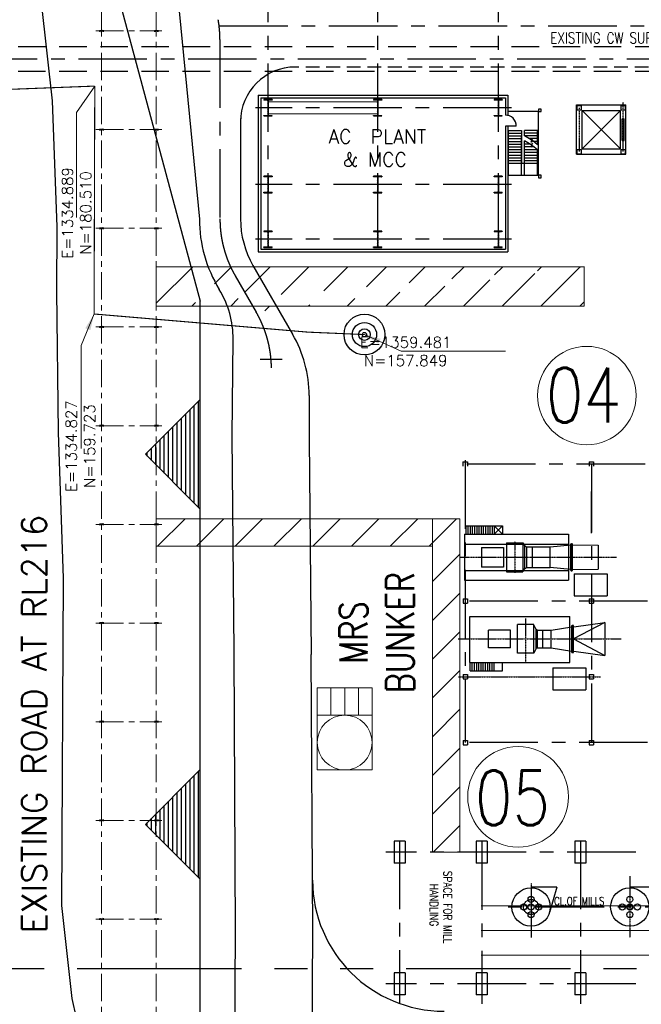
# Model space of a CAD drawing. Header units: inches. Extents: x -4968858 to -265257, y -220693 to 1871410.
# Tile 90 of 225: x -1978399 to -1921718, y 1041607 to 1131409. Entities that reach past the tile are written whole.
import ezdxf
from ezdxf.enums import TextEntityAlignment as Align

# ---------------------------------------------------------------- set-up
doc = ezdxf.new("R2010")
doc.units = ezdxf.units.IN
doc.header["$MEASUREMENT"] = 0
for name, pattern in [('CENTER', [2, 1.25, -0.25, 0.25, -0.25]), ('CONTINOUS', [0]), ('DASHDOT', [1, 0.5, -0.25, 0, -0.25]), ('HIDDEN', [0.375, 0.25, -0.125]), ('PHANTOM', [2.5, 1.25, -0.25, 0.25, -0.25, 0.25, -0.25])]:
    doc.linetypes.add(name, pattern=pattern)
for name, color, linetype, lineweight in [('01_Dimension', 12, 'Continuous', 13), ('01_Pipe Support', 31, 'Continuous', 13), ('2cen', 1, 'CENTER', 18), ('CEN', 120, 'CENTER', 13), ('COLUMN', 5, 'Continuous', 25), ('New pipe', 11, 'Continuous', 50), ('P', 250, 'Continuous', 100)]:
    doc.layers.add(name, color=color, linetype=linetype, lineweight=lineweight)
for name, color, linetype in [('COL', 2, 'CENTER'), ('DCEN', 3, 'CENTER'), ('DIM', 2, 'Continuous'), ('dmm', 2, 'Continuous'), ('Existing Units', 253, 'Continuous'), ('garden', 84, 'Continuous'), ('GRID', 8, 'Continuous'), ('grid-20m', 53, 'Continuous'), ('HATCH', 9, 'Continuous'), ('obk', 7, 'Continuous'), ('PIPE RACK', 150, 'Continuous'), ('PR cols', 7, 'Continuous'), ('SLOPE', 20, 'Continuous'), ('STR', 2, 'Continuous'), ('TXT', 7, 'Continuous'), ('WALL', 6, 'Continuous')]:
    doc.layers.add(name, color=color, linetype=linetype)
doc.styles.add('ROMAND', font='romans.shx', dxfattribs={"height": 250})
doc.styles.add('ROMANS', font='romans.shx', dxfattribs={"width": 0.8})
doc.styles.add('RS', font='romans.shx')
doc.styles.add('S2', font='ROMANS')
doc.styles.add('S3', font='romans.shx', dxfattribs={"width": 0.8})
doc.styles.get("Standard").update_dxf_attribs({"font": 'romans.shx', "height": 1000})
doc.dimstyles.get("Standard").update_dxf_attribs({"dimtxt": 0.18, "dimasz": 0.18, "dimexe": 0.18, "dimexo": 0.0625, "dimgap": 0.09, "dimtad": 0, "dimtih": 1, "dimtoh": 1, "dimdec": 4, "dimzin": 0, "dimdsep": 46, "dimtxsty": 'Standard', "dimcen": 0.09, "dimadec": 0, "dimazin": 0, "dimtfac": 1, "dimtdec": 4, "dimtofl": 0, "dimtmove": 0, "dimatfit": 3, "dimfxl": 0, "dimtolj": 1, "dimtzin": 0, "dimarcsym": 0})
pattern_1 = [(45, (-3306442, 944843.6), (-1767.767, 1767.767), [])]

# ---------------------------------------------------------------- blocks, each defined once
blk = doc.blocks.new('A$C6EF26DB7')
at = {"layer": 'garden', "color": 1, "linetype": 'CONTINOUS', "lineweight": 15}
for p, q in [((-46.5, 168.6), (-46.5, 171.1)), ((-46.5, 171.1), (-41.5, 171.1)), ((-45.25, 169.85), (-45.25, 171.1)), ((-44, 171.1), (-44, 168.6)), ((-42.75, 169.85), (-42.75, 171.1)), ((-41.5, 171.1), (-41.5, 168.6)), ((-45.25, 169.85), (-45.25, 168.6)), ((-42.75, 169.85), (-42.75, 168.6)), ((-46.5, 168.6), (-46.5, 163.6)), ((-41.5, 168.6), (-46.5, 168.6)), ((-41.5, 163.6), (-41.5, 168.6)), ((-41.5, 168.6), (-41.5, 163.6)), ((-46.5, 163.6), (-41.5, 163.6))]:
    blk.add_line(p, q, dxfattribs=at)
blk.add_circle((-44, 166.1), 2.5, dxfattribs=at)
at = {"color": 1, "linetype": 'CONTINOUS', "lineweight": 15, "insert": (-44.484, 176.14), "char_height": 2.56, "width": 15.35604, "attachment_point": 2, "rotation": 90, "style": 'ROMANS'}
blk.add_mtext('MRS BUNKER', dxfattribs=at)
blk = doc.blocks.new('A$C1C927E47')
at = {"layer": 'COL', "linetype": 'CONTINOUS'}
h = blk.add_hatch(dxfattribs=at)
h.set_pattern_fill('ANSI31', color=1, scale=100, style=0)
h.paths.add_polyline_path([(375, 750), (0, 750), (0, 700), (375, 700)])
h.paths.add_polyline_path([(0, 750), (-375, 750), (-375, 700), (0, 700)])
h.paths.add_polyline_path([(16, 0), (0, 0), (0, -700), (16, -700)])
h.paths.add_polyline_path([(16, 700), (0, 700), (0, 0), (16, 0)])
h.paths.add_polyline_path([(0, 700), (-16, 700), (-16, 0), (0, 0)])
h.paths.add_polyline_path([(0, 0), (-16, 0), (-16, -700), (0, -700)])
h.paths.add_polyline_path([(0, -700), (-375, -700), (-375, -750), (0, -750)])
h.paths.add_polyline_path([(375, -700), (0, -700), (0, -750), (375, -750)])
at = {"layer": 'COL', "color": 1, "linetype": 'CONTINOUS'}
for p, q in [((375, 750), (-375, 750)), ((375, 700), (-375, 700)), ((16, -700), (16, 700)), ((375, 750), (375, 700)), ((-375, -700), (375, -700)), ((-375, -750), (-375, -700)), ((-375, -750), (375, -750)), ((375, -750), (375, -700))]:
    blk.add_line(p, q, dxfattribs=at)
at = {"layer": 'COL', "color": 1}
for p, q in [((-375, 750), (-375, 700)), ((-16, -700), (-16, 700))]:
    blk.add_line(p, q, dxfattribs=at)
at = {"layer": 'COL', "ltscale": 250}
for p, q in [((44, 0), (-44, 0)), ((0, -782), (0, 782))]:
    blk.add_line(p, q, dxfattribs=at)
blk = doc.blocks.new('TG')
at = {"layer": 'GRID', "linetype": 'CENTER', "ltscale": 5000}
for p, q in [((613070, 137491), (613070, 114156)), ((620070, 137491), (620070, 114156)), ((625070, 137491), (625070, 114156)), ((559027, 136276), (626259, 136276)), ((559027, 125276), (626259, 125276)), ((559027, 115276), (626259, 115276))]:
    blk.add_line(p, q, dxfattribs=at)
at = {"layer": 'STR', "color": 7, "linetype": 'DASHDOT', "const_width": 100}
for points in [[(612544, 125292), (612544, 115292)], [(613620, 125292), (613620, 115292)]]:
    blk.add_lwpolyline(points, dxfattribs=at)
at = {"layer": 'WALL'}
for p, q in [((616438, 139858), (615140, 139858)), ((615140, 139858), (615140, 138658)), ((615390, 139858), (615390, 138658)), ((615640, 139858), (615640, 138658)), ((615890, 139858), (615890, 139108)), ((616140, 139858), (616140, 139480)), ((616390, 139858), (616390, 139797)), ((616640, 139525), (616640, 138658)), ((616890, 138658), (616890, 139858)), ((619225, 139858), (616903, 139858)), ((617140, 138658), (617140, 139858)), ((617390, 138658), (617390, 139858)), ((617640, 138658), (617640, 139858)), ((617890, 138658), (617890, 139858)), ((618140, 138658), (618140, 139858)), ((615640, 138658), (615140, 138658)), ((615140, 137208), (615140, 138408)), ((615390, 137208), (615390, 138408)), ((619225, 138408), (615640, 138408)), ((615640, 137208), (615640, 138408)), ((615890, 137208), (615890, 138408)), ((619225, 138658), (616105, 138658)), ((616140, 138721), (616140, 138658)), ((616140, 137208), (616140, 138408)), ((616390, 139172), (616390, 138658)), ((616390, 137208), (616390, 138408)), ((616640, 137208), (616640, 138408)), ((616890, 137208), (616890, 138408)), ((617140, 137208), (617140, 138408)), ((617390, 137208), (617390, 138408)), ((617640, 137208), (617640, 138408)), ((617890, 137208), (617890, 138408)), ((618140, 138408), (618140, 138658)), ((618140, 137208), (618140, 138408)), ((614762, 137926), (614762, 136926)), ((614762, 137926), (614762, 136926)), ((611940, 137156), (613778, 137156)), ((611940, 114397), (611940, 137156)), ((614762, 137156), (626200, 137156)), ((614762, 136926), (625970, 136926)), ((619225, 137208), (615140, 137208)), ((625970, 114626), (625970, 136926)), ((626200, 114396), (626200, 137156)), ((611940, 114397), (626200, 114396)), ((612170, 114627), (625970, 114626))]:
    blk.add_line(p, q, dxfattribs=at)
for points in [[(613425, 140186), (613195, 140186), (613195, 139956), (613425, 139956)], [(619455, 140186), (619225, 140186), (619225, 139956), (619455, 139956)]]:
    blk.add_lwpolyline(points, close=True, dxfattribs=at)
for points in [[(614762, 137156), (619225, 137156), (619225, 139956), (613425, 139956), (613425, 137156), (613778, 137156)], [(616441, 139862), (616069, 139390), (616209, 139280), (615853, 139405), (615993, 139295), (615640, 138658)], [(616906, 139862), (616534, 139390), (616674, 139280), (616318, 139405), (616458, 139295), (616105, 138658)], [(615140, 138408), (618140, 138408)], [(612170, 114627), (612170, 136926), (613762, 136926)]]:
    blk.add_lwpolyline(points, dxfattribs=at)
blk.add_arc((614710, 136978), 949, 86.85716, 183.14284, dxfattribs=at)
at = {"layer": 'HATCH', "rotation": 270}
for p in [(613070, 136276), (620070, 136276), (625070, 136276), (613070, 125276), (620070, 125276), (625070, 125276), (613070, 115276), (620070, 115276), (625070, 115276)]:
    blk.add_blockref('A$C1C927E47', p, dxfattribs=at)
at = {"color": 7, "linetype": 'CONTINOUS', "lineweight": 15, "insert": (615061, 120565), "char_height": 1260, "width": 10950.56, "attachment_point": 1, "rotation": 90, "style": 'S2'}
blk.add_mtext('{\\W0.226412; }AC  PLANT \\P{\\W1.79784; }& MCC', dxfattribs=at)
blk = doc.blocks.new('A$C297D596E')
at = {"linetype": 'Continuous'}
for p, q in [((250, -18856), (3744, -22350)), ((3750, -18856), (256, -22350)), ((3000, -18506), (1000, -18506)), ((1000, -18706), (1000, -18506)), ((3000, -18706), (1000, -18706)), ((3000, -18706), (3000, -18506))]:
    blk.add_line(p, q, dxfattribs=at)
for p, q in [((32300, -21300), (32700, -21300)), ((32300, -21700), (32300, -21300)), ((44800, -21300), (45200, -21300)), ((44800, -21700), (44800, -21300)), ((45200, -21700), (45200, -21300)), ((51700, -21700), (51700, -21300)), ((51700, -21300), (52100, -21300)), ((52100, -21700), (52100, -21300)), ((57700, -21700), (57700, -21300)), ((57700, -21300), (58100, -21300)), ((58100, -21700), (58100, -21300)), ((32300, -21700), (32700, -21700)), ((44800, -21700), (45200, -21700)), ((51700, -21700), (52100, -21700)), ((57700, -21700), (58100, -21700)), ((39880, -23229), (39880, -23386)), ((42120, -23229), (42120, -23386)), ((47335, -23119), (47335, -23275)), ((49575, -23119), (49575, -23275)), ((32300, -33214), (32300, -32814)), ((32300, -32814), (32700, -32814)), ((32300, -33214), (32700, -33214)), ((44800, -32800), (45200, -32800)), ((44800, -33200), (44800, -32800)), ((44800, -33200), (45200, -33200)), ((45200, -33200), (45200, -32800)), ((51700, -33200), (51700, -32800)), ((51700, -32800), (52100, -32800)), ((51700, -33200), (52100, -33200)), ((52100, -33200), (52100, -32800)), ((57700, -32800), (58100, -32800)), ((57700, -33200), (57700, -32800)), ((57700, -33200), (58100, -33200)), ((58100, -33200), (58100, -32800))]:
    blk.add_line(p, q)
at = {"layer": 'DCEN', "ltscale": 5000}
for p, q in [((32500, 33391), (32500, -33330)), ((45000, 33627), (45000, -33500)), ((57900, 33627), (57900, -33599)), ((67900, 32545), (67900, -40234)), ((79900, 32545), (79900, -40234)), ((72900, 29658), (72900, -29930)), ((32500, -21500), (57933, -21500)), ((38800, -21500), (35000, -21500)), ((66850, -22500), (81724, -22500)), ((66900, -31500), (81724, -31500)), ((32148, -33000), (57900, -33000)), ((66850, -39000), (81724, -39000))]:
    blk.add_line(p, q, dxfattribs=at)
at = {"layer": 'DCEN'}
for p, q in [((4000, -18600), (-517, -18600)), ((48455, -33656), (48455, -18774)), ((70100, -18000), (75669, -18000)), ((41000, -33500), (41000, -19225)), ((51900, -33627), (51900, -20665)), ((4000, -22600), (0, -22600)), ((46596, -27500), (50655, -27500)), ((70723, -27000), (75669, -27000)), ((39564, -28500), (42436, -28500))]:
    blk.add_line(p, q, dxfattribs=at)
blk.add_circle((72900, -27000), 686, dxfattribs=at)
at = {"layer": 'dmm'}
for p, q in [((200, -18400), (-200, -18400)), ((-200, -18800), (-200, -18400)), ((200, -18800), (-200, -18800)), ((200, -18800), (200, -18400)), ((4200, -18400), (3800, -18400)), ((3800, -18800), (3800, -18400)), ((4200, -18800), (3800, -18800)), ((4200, -18800), (4200, -18400)), ((200, -22400), (-200, -22400)), ((-200, -22800), (-200, -22400)), ((200, -22800), (200, -22400)), ((4200, -22400), (3800, -22400)), ((3800, -22800), (3800, -22400)), ((4200, -22800), (4200, -22400)), ((200, -22800), (-200, -22800)), ((4200, -22800), (3800, -22800)), ((38150, -29612), (38900, -30362)), ((38900, -29612), (38150, -30362))]:
    blk.add_line(p, q, dxfattribs=at)
at = {"layer": 'obk'}
for p, q in [((71100, -15641), (71100, -17953)), ((71100, -17953), (71151, -17953)), ((-250, -22850), (-250, -18350)), ((4250, -18350), (-250, -18350)), ((250, -22350), (250, -18850)), ((3750, -18850), (250, -18850)), ((3750, -22350), (3750, -18850)), ((4250, -22850), (4250, -18350)), ((42519, -20070), (44519, -20070)), ((42519, -23070), (42519, -20070)), ((44519, -23070), (44519, -20070)), ((46955, -20275), (49955, -20275)), ((46955, -20275), (49955, -20275)), ((46955, -20275), (49955, -20275)), ((46955, -20275), (49955, -20275)), ((46955, -20275), (48455, -23125)), ((47335, -23100), (46955, -20275)), ((48455, -23125), (49955, -20275)), ((49575, -23100), (49955, -20275)), ((39883, -23240), (39900, -20890)), ((39900, -20891), (42100, -20891)), ((42120, -23240), (42100, -20890)), ((3750, -22350), (250, -22350)), ((51095, -22006), (53095, -22006)), ((51095, -25006), (51095, -22006)), ((53095, -25006), (53095, -22006)), ((66900, -22000), (66900, -23000)), ((66900, -22000), (68900, -22000)), ((68900, -22000), (68900, -23000)), ((78900, -22000), (78900, -23000)), ((78900, -22000), (80900, -22000)), ((80900, -22000), (80900, -23000)), ((4250, -22850), (-250, -22850)), ((42220, -23236), (39780, -23236)), ((39780, -23261), (39780, -23236)), ((42220, -23261), (39780, -23261)), ((42220, -23261), (42220, -23236)), ((42519, -23070), (44519, -23070)), ((49675, -23125), (47235, -23125)), ((47235, -23150), (47235, -23125)), ((49675, -23150), (47235, -23150)), ((49675, -23250), (47235, -23250)), ((47235, -23275), (47235, -23250)), ((49675, -23275), (47235, -23275)), ((47650, -25175), (47335, -23275)), ((49260, -25175), (49575, -23275)), ((49675, -23150), (49675, -23125)), ((49675, -23275), (49675, -23250)), ((66900, -23000), (68900, -23000)), ((78900, -23000), (80900, -23000)), ((38900, -23600), (43100, -23600)), ((38900, -23600), (43100, -23600)), ((38900, -33062), (38900, -23600)), ((42220, -23361), (39780, -23361)), ((39780, -23386), (39780, -23361)), ((42220, -23386), (39780, -23386)), ((39800, -33062), (39800, -23600)), ((40062, -25270), (39880, -23390)), ((41000, -23388), (42120, -23388)), ((42120, -23390), (41938, -25270)), ((42200, -33062), (42200, -23600)), ((42220, -23386), (42220, -23361)), ((43100, -33062), (43100, -23600)), ((50595, -23484), (46395, -23484)), ((46395, -32584), (46395, -23484)), ((50595, -32584), (50595, -23484)), ((51095, -25006), (53095, -25006)), ((71100, -24641), (71100, -26953)), ((71100, -24641), (73397, -25322)), ((40062, -27435), (40062, -25270)), ((40062, -25280), (41938, -25280)), ((41938, -27435), (41938, -25270)), ((47650, -26440), (47650, -25175)), ((49260, -25175), (47650, -25175)), ((49260, -25185), (47650, -25185)), ((49260, -25930), (47650, -25930)), ((49260, -26440), (49260, -25175)), ((40062, -26905), (41938, -26905)), ((40062, -26915), (41938, -26915)), ((49763, -26755), (47148, -26755)), ((47148, -26755), (47148, -28245)), ((47580, -26545), (47160, -26755)), ((47650, -26440), (47580, -26545)), ((49330, -26545), (47580, -26545)), ((49260, -26430), (47650, -26430)), ((49260, -26440), (47650, -26440)), ((49260, -26440), (49330, -26545)), ((49330, -26545), (49750, -26755)), ((49763, -26755), (49763, -28245)), ((39675, -27750), (42325, -27750)), ((39675, -29250), (39675, -27750)), ((39688, -27750), (39938, -27592)), ((39688, -27750), (42312, -27750)), ((39938, -27592), (40062, -27435)), ((39938, -27592), (42062, -27592)), ((40062, -27435), (41938, -27435)), ((42062, -27592), (41938, -27435)), ((42312, -27750), (42062, -27592)), ((42325, -29250), (42325, -27750)), ((71100, -26953), (71151, -26953)), ((49763, -28245), (47148, -28245)), ((38150, -29612), (38900, -29612)), ((38150, -32962), (38150, -29612)), ((39675, -29250), (42325, -29250)), ((40100, -31530), (40100, -29530)), ((40100, -29530), (41900, -29530)), ((41900, -29530), (41900, -31530)), ((49255, -28892), (47655, -28892)), ((47655, -28892), (47655, -30892)), ((49255, -28892), (49255, -30892)), ((51345, -29612), (50595, -29612)), ((51345, -32562), (51345, -29612)), ((38150, -30362), (38900, -30362)), ((51345, -30362), (50595, -30362)), ((38150, -30562), (38900, -30562)), ((38150, -30762), (38900, -30762)), ((38150, -30962), (38900, -30962)), ((38150, -31162), (38900, -31162)), ((38150, -31362), (38900, -31362)), ((49255, -30892), (47655, -30892)), ((51345, -30562), (50595, -30562)), ((51345, -30762), (50595, -30762)), ((51345, -30962), (50595, -30962)), ((51345, -31162), (50595, -31162)), ((51345, -31362), (50595, -31362)), ((66900, -31000), (66900, -32000)), ((66900, -31000), (68900, -31000)), ((68900, -31000), (68900, -32000)), ((78900, -31000), (78900, -32000)), ((78900, -31000), (80900, -31000)), ((80900, -31000), (80900, -32000)), ((38150, -31562), (38900, -31562)), ((38150, -31762), (38900, -31762)), ((38150, -31962), (38900, -31962)), ((38150, -32162), (38900, -32162)), ((40100, -31530), (41900, -31530)), ((51345, -31562), (50595, -31562)), ((51345, -31762), (50595, -31762)), ((51345, -31962), (50595, -31962)), ((51345, -32162), (50595, -32162)), ((66900, -32000), (68900, -32000)), ((78900, -32000), (80900, -32000)), ((38150, -32362), (38900, -32362)), ((38150, -32562), (38900, -32562)), ((38150, -32762), (38900, -32762)), ((38150, -32962), (38900, -32962)), ((38900, -33062), (43100, -33062)), ((50595, -32584), (46395, -32584)), ((51345, -32362), (50595, -32362)), ((51345, -32562), (50595, -32562)), ((66900, -38500), (66900, -39500)), ((66900, -38500), (68900, -38500)), ((68900, -38500), (68900, -39500)), ((78900, -38500), (78900, -39500)), ((78900, -38500), (80900, -38500)), ((80900, -38500), (80900, -39500)), ((66900, -39500), (68900, -39500)), ((78900, -39500), (80900, -39500))]:
    blk.add_line(p, q, dxfattribs=at)
for centre, radius in [((72900, -18000), 1750), ((72900, -17314), 279), ((72214, -18000), 279), ((72900, -18000), 279), ((73586, -18000), 279), ((72900, -18686), 279), ((72900, -27000), 1750), ((72900, -26314), 279), ((72214, -27000), 279), ((72900, -27000), 279), ((73586, -27000), 279), ((72900, -27686), 279)]:
    blk.add_circle(centre, radius, dxfattribs=at)
at = {"layer": 'obk', "ltscale": 100}
blk.add_circle((72900, -18000), 254, dxfattribs=at)
blk.add_circle((72900, -18000), 254, dxfattribs=at)
at = {"layer": 'obk'}
for centre, start, end in [((39818, -23311), 127.11768, 232.88232), ((42182, -23311), 307.11768, 52.88232), ((47273, -23200), 127.11768, 232.88232), ((49637, -23200), 307.11768, 52.88232)]:
    blk.add_arc(centre, 62.7, start, end, dxfattribs=at)
at = {"layer": 'TXT', "style": 'S3', "width": 0.75}
blk.add_text('CL.OF MILLS', height=750, rotation=90, dxfattribs=at).set_placement((72743, -24898))
at = {"layer": 'TXT', "linetype": 'CONTINOUS', "lineweight": 15, "insert": (68201, -34227), "char_height": 750, "width": 11625, "attachment_point": 1, "style": 'S3'}
blk.add_mtext('{\\W2.72142; }SPACE FOR MILL \\P{\\W5.00714; }HANDLING', dxfattribs=at)
blk = doc.blocks.new('A$C0EDC4585')
at = {"layer": 'SLOPE', "linetype": 'Continuous', "lineweight": 30}
h = blk.add_hatch(dxfattribs=at)
h.set_pattern_fill('ANSI31', color=256, scale=3125, angle=405, style=0)
h.set_pattern_definition([(90, (-1067166.67, -267910.5), (-390.625, 1e-12), [])])
h.paths.add_polyline_path([(44500, -48072), (39500, -53072), (44500, -58072)])
h = blk.add_hatch(dxfattribs=at)
h.set_pattern_fill('ANSI31', color=256, scale=3125, angle=405, style=0)
h.set_pattern_definition([(90, (-1067166.67, -301660.5), (-390.625, 1e-12), [])])
h.paths.add_polyline_path([(44500, -81822), (39500, -86822), (44500, -91822)])
for p in [(34000, 0), (44500, -136048)]:
    blk.add_line(p, (44500, -39100), dxfattribs=at)
for points in [[(44500, -48072), (39500, -53072), (44500, -58072), (44500, -48072)], [(44500, -81822), (39500, -86822), (44500, -91822), (44500, -81822)]]:
    blk.add_lwpolyline(points, dxfattribs=at)
blk = doc.blocks.new('CHP BLOCK')
at = {"color": 193, "linetype": 'CONTINOUS', "lineweight": 15}
for p, q in [((-31.5, 151.216, -0.089), (44.842, 151.216, -0.089)), ((-31.5, 146.716, -0.089), (44.842, 146.716, -0.089))]:
    blk.add_line(p, q, dxfattribs=at)
at = {"layer": 'CEN', "color": 1, "lineweight": 15, "ltscale": 3000}
blk.add_line((-31.5, 148.966), (44.781, 148.966), dxfattribs=at)
blk = doc.blocks.new('A$C412216A9')
at = {"layer": 'Existing Units'}
for points in [[(27798, 293148, 0), (30014, 288139, 0), (31000, 279177, 0), (31415, 267680, 0), (31393, 261809, 0), (31555, 248904, 0), (31998, 235639, 0), (31862, 205775, 0), (32783, 197304, 0), (35175, 186705, 0), (37784, 176334, 0), (40063, 170029, 0), (41172, 164673, 0), (43727, 163686, 0), (47380, 164944, 0), (47520, 169007, 0), (47713, 203343, 0), (47587, 228938, 0), (47405, 248582, 0), (47502, 257421, 0)], [(54440, 252277, 0), (54446, 248318, 0), (54628, 228674, 0)], [(54416, 140730, 0), (54464, 144981, 0), (54511, 154866, 0), (54567, 169051, 0), (54760, 203387, 0), (54628, 228674, 0)]]:
    blk.add_polyline3d(points, dxfattribs=at)
blk = doc.blocks.new('FSF')
at = {"layer": '01_Pipe Support'}
h = blk.add_hatch(dxfattribs=at)
h.set_pattern_fill('ANSI31', color=256, scale=20000)
h.set_pattern_definition([(45, (-1340500, -164038), (-1767.767, 1767.767), [])])
edge = h.paths.add_edge_path()
edge.add_line((0, 0), (0, -3600))
edge.add_line((39000, 4), (39000, -3600))
edge.add_line((39000, -3600), (0, -3600))
edge.add_line((39000, 0), (0, 0))
edge.add_line((7192, -826), (9110, -4148))
for p, q in [((39000, 0), (0, 0)), ((0, 0), (0, -3600)), ((39000, 4, 0), (39000, -3600, -1)), ((39000, -3600), (0, -3600))]:
    blk.add_line(p, q, dxfattribs=at)
blk = doc.blocks.new('ISMB300')
at = {"layer": '2cen', "color": 2, "ltscale": 100}
for p, q in [((-1052045, 94255), (-1051695, 94255)), ((-1051870, 94231), (-1051870, 94280))]:
    blk.add_line(p, q, dxfattribs=at)
at = {"layer": 'COLUMN', "color": 1, "ltscale": 100}
for p, q in [((-1052020, 94325), (-1052020, 94185)), ((-1052014, 94325), (-1052020, 94325)), ((-1052011, 94323), (-1052004, 94271)), ((-1051730, 94323), (-1051737, 94271)), ((-1051727, 94325), (-1051720, 94325)), ((-1051720, 94325), (-1051720, 94185)), ((-1052014, 94185), (-1052020, 94185)), ((-1052011, 94188), (-1052004, 94240)), ((-1051750, 94259), (-1051991, 94259)), ((-1051750, 94252), (-1051991, 94252)), ((-1051730, 94188), (-1051737, 94240)), ((-1051727, 94185), (-1051720, 94185))]:
    blk.add_line(p, q, dxfattribs=at)
for centre, radius, start, end in [((-1052014, 94322), 3.2, 6, 90), ((-1051727, 94322), 3.2, 90, 174), ((-1052014, 94189), 3.2, 270, 354), ((-1051991, 94272), 13, 186, 270), ((-1051991, 94239), 13, 90, 174), ((-1051750, 94272), 13, 270, 354), ((-1051750, 94239), 13, 6, 90), ((-1051727, 94189), 3.2, 186, 270)]:
    blk.add_arc(centre, radius, start, end, dxfattribs=at)
at = {"layer": 'HATCH', "color": 1}
for points in [[(-1052020, 94255), (-1052020, 94255)], [(-1051870, 94252), (-1051870, 94252)]]:
    blk.add_lwpolyline(points, close=True, dxfattribs=at)
for points in [[(-1052004, 94240), (-1052004, 94240, -0.383864)], [(-1051750, 94252), (-1051750, 94252, -0.383864)]]:
    blk.add_lwpolyline(points, format="xyb", close=True, dxfattribs=at)
blk = doc.blocks.new('PR')
at = {"layer": 'PR cols', "color": 2, "linetype": 'CENTER', "lineweight": 15, "ltscale": 2000}
for p, q in [((335500, 199538), (335500, 95538)), ((340500, 199538), (340500, 94198)), ((335000, 185538), (341000, 185538)), ((335000, 176538), (341000, 176538)), ((335000, 167538), (341000, 167538)), ((335000, 158538), (341000, 158538)), ((335000, 149538), (341000, 149538)), ((335000, 140538), (341000, 140538)), ((335000, 131538), (341000, 131538)), ((335000, 122538), (341000, 122538)), ((335000, 113538), (341000, 113538)), ((335000, 104538), (341000, 104538))]:
    blk.add_line(p, q, dxfattribs=at)
for p in [(1387370, 91283), (1392370, 91283), (1387370, 82283), (1392370, 82283), (1387370, 73283), (1392370, 73283), (1387370, 64283), (1392370, 64283), (1387370, 55283), (1392370, 55283), (1387370, 46283), (1392370, 46283), (1387370, 37283), (1392370, 37283), (1387370, 28283), (1392370, 28283), (1387370, 19283), (1392370, 19283), (1387370, 10283), (1392370, 10283)]:
    blk.add_blockref('ISMB300', p)
blk = doc.blocks.new('600NB Pipe')
at = {"color": 3}
for radius in [1865, 1105, 533, 197]:
    blk.add_circle((1359481, 157849), radius, dxfattribs=at)
at = {"layer": 'New pipe', "color": 3, "linetype": 'HIDDEN', "ltscale": 10000, "const_width": 100}
for points in [[(1304030, 179325), (1334889, 180510)], [(1334889, 180510), (1334827, 159723)], [(1334827, 159723), (1354339, 158068)], [(1354339, 158068), (1359481, 157849)]]:
    blk.add_lwpolyline(points, dxfattribs=at)
at = {"color": 6, "char_height": 1000, "attachment_point": 5, "rotation": 90}
for s, insert in [('\\A1;E=1334.889\\PN=180.510', (1333234, 168938)), ('\\A1;E=1334.827\\PN=159.723', (1333577, 147673))]:
    blk.add_mtext(s, dxfattribs=dict(at, insert=insert))
at = {"color": 6, "insert": (1363233, 156308), "char_height": 1000, "attachment_point": 5}
blk.add_mtext('\\A1;E=1359.481\\PN=157.849', dxfattribs=at)
at = {"linetype": 'CONTINOUS', "lineweight": 15, "has_arrowhead": 0}
blk.add_leader([(1334889, 180510), (1333232, 178098), (1333232, 168532)], dimstyle='Standard', override={"dimtxt": 1000, "dimasz": 500, "dimgap": 300, "dimtih": 0, "dimtoh": 0, "dimdec": 0, "dimclrd": 4, "dimclre": 4, "dimclrt": 2, "dimtdec": 0, "dimfxl": 0, "dimarcsym": 1}, dxfattribs=at)
for points in [[(1334827, 159723), (1333643, 156837), (1333643, 147458)], [(1359481, 157849), (1362828, 156343), (1372352, 156343)]]:
    blk.add_leader(points, dimstyle='Standard', override={"dimasz": 1500, "dimgap": 0.2, "dimtad": 0})

msp = doc.modelspace()

# ---------------------------------------------------------------- linework, layer by layer
at = {"color": 6, "linetype": 'CENTER', "ltscale": 5000}
for p, q in [((-1960214.1, 1130843.6), (-1856942.1, 1130843.6)), ((-1958750.1, 1108055.4), (-1956832.1, 1104733.3)), ((-1956480.6, 1100438.6), (-1954480.6, 1100438.6))]:
    msp.add_line(p, q, dxfattribs=at)
at = {"color": 8, "linetype": 'HIDDEN', "ltscale": 10000}
for p, q in [((-1978542.1, 1128968.6), (-1793177.1, 1128968.6)), ((-1978542.1, 1126718.6), (-1793177.1, 1126718.6))]:
    msp.add_line(p, q, dxfattribs=at)
at = {"color": 8, "linetype": 'CENTER', "ltscale": 5000}
msp.add_line((-1983042.1, 1127843.6), (-1823986.4, 1127843.6), dxfattribs=at)
at = {"color": 7, "lineweight": 15}
for centre, radius in [((-1926688.8, 1097123.3), 4487.8), ((-1932952.2, 1060532.8), 4595.2)]:
    msp.add_circle(centre, radius, dxfattribs=at)
at = {"color": 6, "linetype": 'CENTER', "ltscale": 5000}
msp.add_arc((-1965817.1, 1099545.8), 10375, 0.69202, 30, dxfattribs=at)
at = {"layer": 'grid-20m', "linetype": 'PHANTOM', "ltscale": 12000}
msp.add_line((-488163.4, 1044843.6), (-2426613.7, 1044843.6), dxfattribs=at)
at = {"layer": 'P', "color": 142, "linetype": 'HIDDEN', "lineweight": 30, "ltscale": 5000}
msp.add_line((-1881692.1, 1127094), (-1953265.1, 1127094), dxfattribs=at)
at = {"layer": 'P', "color": 142, "linetype": 'CONTINOUS', "lineweight": 30}
msp.add_line((-1957126.3, 1108992.9), (-1953509.4, 1102728.2), dxfattribs=at)
for centre, radius, start, end in [((-1967440.1, 1102356.9), 8500, 359.374436, 31.591276), ((-1963252.2, 1097103.2), 11250, 0.087749, 30)]:
    msp.add_arc(centre, radius, start, end, dxfattribs=at)

# ---------------------------------------------------------------- block references
at = {"linetype": 'CONTINOUS', "lineweight": 15}
msp.add_blockref('600NB Pipe', (-3306442.1, 944843.6), dxfattribs=at)
at = {"color": 7, "lineweight": 15, "xscale": 1000, "yscale": 1000, "zscale": 1000}
msp.add_blockref('A$C6EF26DB7', (-1904765.1, 899381.1), dxfattribs=at)

# ---------------------------------------------------------------- texts
at = {"color": 1, "ltscale": 0.15, "style": 'ROMANS', "width": 0.8}
msp.add_text('EXISTING CW SUPPLY', height=1000, dxfattribs=at).set_placement((-1924370.4, 1129744.5), align=Align.MIDDLE)
at = {"color": 7, "lineweight": 15, "style": 'ROMAND', "width": 0.8}
for s, p in [('04', (-1930417, 1094663.3)), ('05', (-1936887.5, 1057936))]:
    msp.add_text(s, height=5000, dxfattribs=at).set_placement(p)
at = {"color": 7, "lineweight": 15, "style": 'RS'}
msp.add_text('EXISTING ROAD AT RL216', height=2250, rotation=90, dxfattribs=at).set_placement((-1975966.8, 1048065.2, 402.9))

# ---------------------------------------------------------------- next in the draw order: block references
at = {"layer": 'PIPE RACK', "linetype": 'CONTINOUS', "lineweight": 15, "rotation": 270}
msp.add_blockref('TG', (-2071041.4, 1736451.5), dxfattribs=at)

# ---------------------------------------------------------------- next in the draw order: linework, layer by layer
at = {"color": 6, "linetype": 'CENTER', "ltscale": 5000}
msp.add_line((-1960140.1, 1129607.2), (-1960140.1, 1113242.9), dxfattribs=at)
msp.add_line((-1960140.1, 1129607.2), (-1960140.1, 1113242.9), dxfattribs=at)
for centre, start, end in [((-1970515.1, 1129607.2), 0, 10), ((-1949765.1, 1113242.9), 180, 210)]:
    msp.add_arc(centre, 10375, start, end, dxfattribs=at)
at = {"layer": 'P', "color": 142, "linetype": 'CONTINOUS', "lineweight": 30}
for p, q in [((-1965744, 1151498.5), (-1962015.1, 1113226.9)), ((-1958265.1, 1122382), (-1958265.1, 1113242.9)), ((-1958265.1, 1122094), (-1958265.1, 1113242.9))]:
    msp.add_line(p, q, dxfattribs=at)
for centre, radius, start, end in [((-1953265.1, 1122094), 5000, 90, 180), ((-1949765.1, 1113226.9), 12250, 180, 211.591276), ((-1949765.1, 1113242.9), 8500, 180, 210)]:
    msp.add_arc(centre, radius, start, end, dxfattribs=at)

# ---------------------------------------------------------------- next in the draw order: block references
at = {"linetype": 'CONTINOUS', "lineweight": 15}
msp.add_blockref('PR', (-2306442.1, 944843.6), dxfattribs=at)
at = {"layer": 'DIM', "color": 1, "linetype": 'CONTINOUS', "lineweight": 15}
msp.add_blockref('A$C0EDC4585', (-2006442, 1144843.6), dxfattribs=at)
at = {"layer": 'PIPE RACK', "rotation": 270}
msp.add_blockref('A$C297D596E', (-1904765.1, 1123381.6), dxfattribs=at)

# ---------------------------------------------------------------- next in the draw order: hatches: boundary and pattern name
at = {"layer": 'PIPE RACK', "linetype": 'CONTINOUS', "lineweight": 15}
h = msp.add_hatch(dxfattribs=at)
h.set_pattern_fill('ANSI31', color=256, scale=20000)
h.set_pattern_definition(pattern_1)
h.paths.add_polyline_path([(-1965942.1, 1085881.1), (-1965942.1, 1083381.1), (-1940765.2, 1083381.1), (-1940765.2, 1085881.1)])
h = msp.add_hatch(dxfattribs=at)
h.set_pattern_fill('ANSI31', color=256, scale=20000)
h.set_pattern_definition(pattern_1)
h.paths.add_polyline_path([(-1940765.2, 1055481.1), (-1938265.2, 1055481.1), (-1938265.2, 1085881.1), (-1940765.2, 1085881.1)])

# ---------------------------------------------------------------- next in the draw order: linework, layer by layer
at = {"layer": 'P', "color": 142, "linetype": 'Continuous', "lineweight": 30}
msp.add_arc((-1939701.9, 1052978.1), 12000, 180.299085, 270, dxfattribs=at)
at = {"layer": 'PIPE RACK', "linetype": 'CONTINOUS', "lineweight": 15}
msp.add_lwpolyline([(-1940765.2, 1085881.1), (-1965942.1, 1085881.1), (-1965942.1, 1083381.1), (-1940765.2, 1083381.1)], close=True, dxfattribs=at)
msp.add_lwpolyline([(-1938265.2, 1085881.1), (-1938265.2, 1055481.1), (-1940765.2, 1055481.1), (-1940765.2, 1085881.1), (-1938265.2, 1085881.1)], dxfattribs=at)

# ---------------------------------------------------------------- next in the draw order: block references
at = {"linetype": 'CONTINOUS', "lineweight": 15}
msp.add_blockref('A$C412216A9', (-2006442.1, 844843.6), dxfattribs=at)
at = {"color": 1, "linetype": 'CONTINOUS', "lineweight": 15, "xscale": 1000, "yscale": 1000, "zscale": 1000}
msp.add_blockref('CHP BLOCK', (-1904826.7, 899380.6), dxfattribs=at)
at = {"layer": '01_Dimension'}
msp.add_blockref('FSF', (-1965942.1, 1108881.6), dxfattribs=at)

doc.saveas('drawing.dxf')
